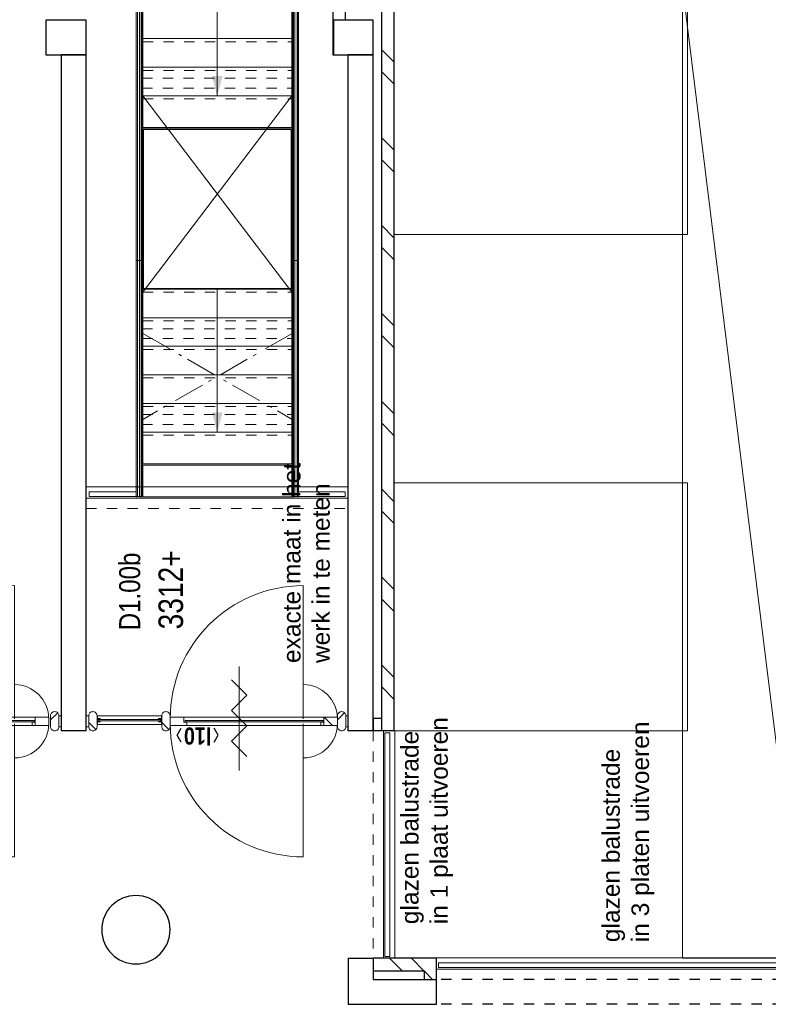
# Model space of a CAD drawing. Header units: millimetres. Extents: x 164327 to 368283, y 131426 to 274001.
# Tile 91 of 160: x 321741 to 327768, y 210443 to 218365. Entities that reach past the tile are written whole.
import ezdxf
from ezdxf.enums import TextEntityAlignment as Align

# ---------------------------------------------------------------- set-up
doc = ezdxf.new("R2010")
doc.units = ezdxf.units.MM
doc.header["$LTSCALE"] = 400
doc.linetypes.add('STYLE_01', pattern=[0.416641, 0.208282, -0.208359])
doc.linetypes.add('STYLE_06', pattern=[1.041641, 0.625, -0.208282, 0.069427, -0.138931])
for name, color, linetype, lineweight in [('Kozijnmerken', 43, 'Continuous', 9), ('leuning', 43, 'Continuous', 5), ('mat-baksteen', 5, 'Continuous', 25), ('mat-beton (ihwg)', 5, 'Continuous', 25), ('mat-glas-hor', 5, 'Continuous', 15), ('mat-naaldhout', 140, 'Continuous', 15), ('None', 7, 'Continuous', 9), ('Ruimtenummers', 5, 'Continuous', 25), ('Sloopwerk', 92, 'Continuous', 25), ('Tekst', 140, 'Continuous', 15)]:
    doc.layers.add(name, color=color, linetype=linetype, lineweight=lineweight)
doc.styles.add('Arial', font='arial.ttf', dxfattribs={"height": 211.666667})
doc.styles.add('Arial Narrow', font='ARIALN.TTF', dxfattribs={"height": 222.25})
doc.styles.add('Arial Narrow (bold)', font='ARIALNB.TTF', dxfattribs={"height": 172.861111})

# ---------------------------------------------------------------- blocks, each defined once
blk = doc.blocks.new('*U288')
at = {"layer": 'None', "color": 43, "linetype": 'Continuous', "lineweight": 9}
for p, q in [((25680.9, 2244.8), (25935.9, 2244.8)), ((25935.9, 2244.8), (25935.9, 1044.8)), ((25935.9, 1044.8), (25680.9, 1044.8))]:
    blk.add_line(p, q, dxfattribs=at)
at = {"layer": 'None', "color": 43, "linetype": 'STYLE_01', "lineweight": 9}
blk.add_line((25680.9, 2244.8), (25680.9, 1044.8), dxfattribs=at)
blk = doc.blocks.new('*U289')
at = {"layer": 'None', "color": 43, "linetype": 'Continuous', "lineweight": 9}
for p, q in [((25910.9, 2244.8), (26165.9, 2244.8)), ((26165.9, 2244.8), (26165.9, 1044.8)), ((26165.9, 1044.8), (25910.9, 1044.8))]:
    blk.add_line(p, q, dxfattribs=at)
at = {"layer": 'None', "color": 43, "linetype": 'STYLE_01', "lineweight": 9}
blk.add_line((25910.9, 2244.8), (25910.9, 1044.8), dxfattribs=at)
blk = doc.blocks.new('*U290')
at = {"layer": 'None', "color": 43, "linetype": 'Continuous', "lineweight": 9}
for p, q in [((26140.9, 2244.8), (26395.9, 2244.8)), ((26395.9, 2244.8), (26395.9, 1044.8)), ((26395.9, 1044.8), (26140.9, 1044.8))]:
    blk.add_line(p, q, dxfattribs=at)
at = {"layer": 'None', "color": 43, "linetype": 'STYLE_01', "lineweight": 9}
blk.add_line((26140.9, 2244.8), (26140.9, 1044.8), dxfattribs=at)
blk = doc.blocks.new('*U291')
at = {"layer": 'None', "color": 43, "linetype": 'Continuous', "lineweight": 9}
for p, q in [((26370.9, 2244.8), (26625.9, 2244.8)), ((26625.9, 2244.8), (26625.9, 1044.8)), ((26625.9, 1044.8), (26370.9, 1044.8))]:
    blk.add_line(p, q, dxfattribs=at)
at = {"layer": 'None', "color": 43, "linetype": 'STYLE_01', "lineweight": 9}
blk.add_line((26370.9, 2244.8), (26370.9, 1044.8), dxfattribs=at)
blk = doc.blocks.new('*U292')
at = {"layer": 'None', "color": 43, "linetype": 'Continuous', "lineweight": 9}
for p, q in [((26600.9, 2244.8), (26855.9, 2244.8)), ((26855.9, 2244.8), (26855.9, 1044.8)), ((26855.9, 1044.8), (26600.9, 1044.8))]:
    blk.add_line(p, q, dxfattribs=at)
at = {"layer": 'None', "color": 43, "linetype": 'STYLE_01', "lineweight": 9}
blk.add_line((26600.9, 2244.8), (26600.9, 1044.8), dxfattribs=at)
blk = doc.blocks.new('*U293')
at = {"layer": 'None', "color": 8, "linetype": 'Continuous', "lineweight": 5}
for p, q in [((28385.9, 2244.8), (28640.9, 2244.8)), ((28640.9, 2244.8), (28640.9, 1044.8)), ((28640.9, 1044.8), (28385.9, 1044.8))]:
    blk.add_line(p, q, dxfattribs=at)
at = {"layer": 'None', "color": 8, "linetype": 'STYLE_01', "lineweight": 5}
blk.add_line((28385.9, 2244.8), (28385.9, 1044.8), dxfattribs=at)
blk = doc.blocks.new('*U294')
at = {"layer": 'None', "color": 8, "linetype": 'Continuous', "lineweight": 5}
for p, q in [((28615.9, 2244.8), (28870.9, 2244.8)), ((28870.9, 2244.8), (28870.9, 1044.8)), ((28870.9, 1044.8), (28615.9, 1044.8))]:
    blk.add_line(p, q, dxfattribs=at)
at = {"layer": 'None', "color": 8, "linetype": 'STYLE_01', "lineweight": 5}
blk.add_line((28615.9, 2244.8), (28615.9, 1044.8), dxfattribs=at)
blk = doc.blocks.new('*U295')
at = {"layer": 'None', "color": 8, "linetype": 'Continuous', "lineweight": 5}
for p, q in [((28845.9, 2244.8), (29100.9, 2244.8)), ((29100.9, 2244.8), (29100.9, 1044.8)), ((29100.9, 1044.8), (28845.9, 1044.8))]:
    blk.add_line(p, q, dxfattribs=at)
at = {"layer": 'None', "color": 8, "linetype": 'STYLE_01', "lineweight": 5}
blk.add_line((28845.9, 2244.8), (28845.9, 1044.8), dxfattribs=at)
blk = doc.blocks.new('*U309')
at = {"layer": 'leuning', "color": 140, "lineweight": 15}
for p, q in [((25185.9, 2675), (25185.9, 2258.3)), ((25185.9, 2675), (25225.9, 2675)), ((25225.9, 2675), (25225.9, 2298.3)), ((31860.9, 2298.3), (25225.9, 2298.3)), ((31860.9, 2258.3), (25185.9, 2258.3)), ((25185.9, 1031.3), (25185.9, 615)), ((25185.9, 1031.3), (31860.9, 1031.3)), ((25225.9, 991.3), (25225.9, 615)), ((25225.9, 991.3), (31860.9, 991.3)), ((25185.9, 615), (25225.9, 615))]:
    blk.add_line(p, q, dxfattribs=at)
at = {"layer": 'mat-baksteen', "lineweight": 25}
for p, q in [((29021.1, 715), (29021.1, 615)), ((29291.1, 715), (29021.1, 715)), ((29191.1, 615), (29021.1, 615))]:
    blk.add_line(p, q, dxfattribs=at)
at = {"layer": 'None', "color": 8, "linetype": 'STYLE_01', "lineweight": 5}
for p, q in [((25090.9, 2700), (25090.9, 590)), ((25767.4, 2249.8), (25767.4, 1039.8)), ((25847.4, 2249.8), (25847.4, 1039.8)), ((26457.4, 2249.8), (26457.4, 1039.8)), ((26537.4, 2249.8), (26537.4, 1039.8)), ((28473.4, 2249.8), (28473.4, 1039.8)), ((28553.4, 2249.8), (28553.4, 1039.8))]:
    blk.add_line(p, q, dxfattribs=at)
at = {"layer": 'None', "color": 43, "lineweight": 9}
for p, q in [((25172.9, 2700), (25172.9, 590)), ((25265.9, 2700), (25265.9, 590)), ((25184.9, 2296.8), (31860.9, 2296.8)), ((25184.9, 2286.8), (25184.9, 2296.8)), ((25184.9, 2286.8), (31860.9, 2286.8)), ((25184.9, 2269.8), (31860.9, 2269.8)), ((25184.9, 2249.8), (25184.9, 2269.8)), ((25184.9, 2249.8), (31860.9, 2249.8)), ((25184.9, 1039.8), (25184.9, 1019.8)), ((31860.9, 1039.8), (25184.9, 1039.8)), ((31860.9, 1019.8), (25184.9, 1019.8)), ((25184.9, 1002.8), (25184.9, 992.8)), ((31860.9, 1002.8), (25184.9, 1002.8)), ((31860.9, 992.8), (25184.9, 992.8))]:
    blk.add_line(p, q, dxfattribs=at)
at = {"layer": 'None', "lineweight": 9}
for p, q in [((27085.9, 2298.3), (27085.9, 2258.3)), ((27085.9, 1031.3), (27085.9, 991.3))]:
    blk.add_line(p, q, dxfattribs=at)
at = {"layer": 'None', "linetype": 'STYLE_06', "lineweight": 9}
for p, q in [((26498.4, 2244.8), (25807.4, 1041.8)), ((26498.4, 1041.8), (25807.4, 2244.8))]:
    blk.add_line(p, q, dxfattribs=at)
at = {"layer": 'None', "color": 43, "linetype": 'STYLE_01', "lineweight": 9}
for p, q in [((26830.9, 2244.8), (26830.9, 1044.8)), ((23301.1, 390), (21471.1, 390))]:
    blk.add_line(p, q, dxfattribs=at)
at = {"layer": 'None', "color": 43, "linetype": 'Continuous', "lineweight": 9}
for p, q in [((28410.9, 2244.8), (26830.9, 1044.8)), ((26830.9, 2244.8), (28410.9, 1044.8)), ((21471.1, 308), (23301.1, 308)), ((21471.1, 215), (23301.1, 215)), ((21383.1, -120), (21383.1, -4080)), ((21476.1, -120), (21476.1, -4080))]:
    blk.add_line(p, q, dxfattribs=at)
at = {"layer": 'None', "color": 8, "linetype": 'Continuous', "lineweight": 5}
for p, q in [((26855.9, 1644.8), (25705.9, 1644.8)), ((31860.9, 1644.8), (28410.9, 1644.8))]:
    blk.add_line(p, q, dxfattribs=at)
at = {"layer": 'None', "color": 140, "linetype": 'Continuous', "lineweight": 15}
for p, q in [((21486.7, 295), (23286.7, 295)), ((21486.7, 255), (21486.7, 295)), ((21486.7, 255), (23286.7, 255)), ((23286.7, 255), (23286.7, 295)), ((21436.1, -135.7), (21396.1, -135.7)), ((21396.1, -4065.7), (21396.1, -135.7)), ((21436.1, -4065.7), (21436.1, -135.7))]:
    blk.add_line(p, q, dxfattribs=at)
at = {"layer": 'None', "color": 92, "linetype": 'STYLE_01', "lineweight": 25}
for p, q in [((21101.1, -4240), (21101.1, -110)), ((21301.1, -4240), (21301.1, -110))]:
    blk.add_line(p, q, dxfattribs=at)
at = {"layer": 'None', "color": 43, "linetype": 'Continuous', "lineweight": 9}
for points in [[(25184.9, 2244.8), (25439.9, 2244.8), (25439.9, 1044.8), (25184.9, 1044.8)], [(25450.9, 2244.8), (25705.9, 2244.8), (25705.9, 1044.8), (25450.9, 1044.8)], [(26855.9, 2244.8), (28145.9, 2244.8), (28145.9, 1044.8), (26855.9, 1044.8)], [(26860.9, 2239.8), (28140.9, 2239.8), (28140.9, 1049.8), (26860.9, 1049.8)], [(28155.9, 2244.8), (28410.9, 2244.8), (28410.9, 1044.8), (28155.9, 1044.8)]]:
    blk.add_lwpolyline(points, close=True, dxfattribs=at)
at = {"layer": 'None', "color": 8, "lineweight": 5}
for points in [[(25705.9, 1644.8), (25864.7, 1687.4), (25864.7, 1602.3)], [(28410.9, 1644.8), (28569.7, 1687.4), (28569.7, 1602.3)]]:
    blk.add_solid(points, dxfattribs=at)
at = {"layer": 'None', "color": 7}
for name in ['*U288', '*U289', '*U290', '*U291', '*U292', '*U293', '*U294', '*U295']:
    blk.add_blockref(name, (0, 0), dxfattribs=at)
blk = doc.blocks.new('*U394')
at = {"layer": 'None', "color": 8, "linetype": 'Continuous', "lineweight": 5}
for points in [[(23301.1, 220), (25297.7, 220), (25297.7, -2140), (23301.1, -2140)], [(27294.4, 220), (29291.1, 220), (29291.1, -2140), (27294.4, -2140)], [(29291.1, -4080), (29291.1, -2100), (21471.1, -2100), (21471.1, -4080)]]:
    blk.add_lwpolyline(points, close=True, dxfattribs=at)
blk.add_lwpolyline([(29291.1, -2100), (21471.1, -3067.7), (21471.1, -3112.3), (29291.1, -4080)], dxfattribs=at)
blk = doc.blocks.new('*X700')
at = {"layer": 'None', "lineweight": 5}
blk.add_line((23345.1, 4253.2), (23412.1, 4320.2), dxfattribs=at)
blk = doc.blocks.new('*U701')
at = {"layer": 'mat-glas-hor', "color": 140, "lineweight": 15}
blk.add_lwpolyline([(23384.6, 3116.5), (23384.6, 4227.5), (23372.6, 4227.5), (23372.6, 3116.5)], close=True, dxfattribs=at)
at = {"layer": 'mat-naaldhout', "color": 140, "linetype": 'Continuous', "lineweight": 15}
for points in [[(23370.1, 4239.2), (23370.1, 4214.2), (23345.1, 4214.2), (23345.1, 4348.2), (23412.1, 4348.2), (23412.1, 4239.2)], [(23370.1, 3111.2), (23370.1, 3136.2), (23345.1, 3136.2), (23345.1, 3002.2), (23412.1, 3002.2), (23412.1, 3111.2)]]:
    blk.add_lwpolyline(points, close=True, dxfattribs=at)
at = {"layer": 'None', "color": 43, "linetype": 'Continuous', "lineweight": 9}
for p, q in [((22287.5, 3277.2), (23358.6, 3277.2)), ((24469.6, 3277.2), (23398.6, 3277.2))]:
    blk.add_line(p, q, dxfattribs=at)
at = {"layer": 'None', "color": 8, "lineweight": 5}
blk.add_lwpolyline([(23345.1, 4348.2), (23412.1, 4348.2), (23412.1, 3111.2), (23345.1, 3111.2)], close=True, dxfattribs=at)
at = {"layer": 'None', "color": 43, "linetype": 'Continuous', "lineweight": 9}
for centre, radius, start, end in [((23358.6, 3277.2), 1071.1, 90, 180), ((23398.6, 3277.2), 1071.1, 0, 90), ((23358.6, 3277.2), 275.3, 180, 270), ((23398.6, 3277.2), 275.3, 270, 0)]:
    blk.add_arc(centre, radius, start, end, dxfattribs=at)
at = {"layer": 'mat-naaldhout', "color": 140}
blk.add_blockref('*X700', (0, 0), dxfattribs=at)
blk = doc.blocks.new('*X192')
at = {"layer": 'None', "lineweight": 5}
blk.add_line((-23.7, -23.7), (33.5, 33.5), dxfattribs=at)
blk = doc.blocks.new('houten stijl 67 x 114')
at = {"layer": 'mat-naaldhout', "color": 140, "linetype": 'Continuous', "lineweight": 15, "flags": 128}
blk.add_lwpolyline([(33.5, 0), (33.5, 0, -0.414214), (0, -33.5), (0, -33.5, -0.414214), (-33.5, 0), (-33.5, 88), (-33.5, 88, -0.414214), (0, 121.5), (0, 121.5, -0.414214), (33.5, 88)], format="xyb", close=True, dxfattribs=at)
at = {"layer": 'mat-naaldhout', "color": 140}
blk.add_blockref('*X192', (0, 0), dxfattribs=at)
blk = doc.blocks.new('*U702')
at = {"layer": 'None', "color": 140, "linetype": 'Continuous', "lineweight": 15}
for points in [[(23334.6, 4450), (23422.6, 4450), (23422.6, 4430), (23334.6, 4430)], [(23334.6, 2920), (23422.6, 2920), (23422.6, 2900), (23334.6, 2900)]]:
    blk.add_lwpolyline(points, close=True, dxfattribs=at)
at = {"layer": 'None', "color": 7, "xscale": -1, "rotation": 270}
blk.add_blockref('houten stijl 67 x 114', (23334.6, 4396.5), dxfattribs=at)
at = {"layer": 'None', "color": 7}
blk.add_blockref('*U701', (0, 0), dxfattribs=at)
at = {"layer": 'None', "color": 7, "rotation": 90}
blk.add_blockref('houten stijl 67 x 114', (23422.6, 2953.5), dxfattribs=at)
blk = doc.blocks.new('*U703')
at = {"layer": 'mat-glas-hor', "color": 8, "lineweight": 5}
blk.add_lwpolyline([(23352.6, 2092), (23422.6, 2092), (23422.6, 2613), (23352.6, 2613)], close=True, dxfattribs=at)
at = {"layer": 'mat-glas-hor', "color": 140, "lineweight": 15}
blk.add_lwpolyline([(23382.6, 2098.5), (23392.6, 2098.5), (23392.6, 2606.5), (23382.6, 2606.5)], close=True, dxfattribs=at)
at = {"layer": 'mat-naaldhout', "color": 140, "linetype": 'Continuous', "lineweight": 15, "flags": 128}
for points in [[(23377.3, 2613), (23352.3, 2613), (23352.3, 2612, 0.414214), (23354.3, 2610), (23370.8, 2610, -0.414214), (23374.3, 2606.5), (23374.3, 2590, 0.414214), (23376.3, 2588), (23377.3, 2588)], [(23397.8, 2613), (23422.8, 2613), (23422.8, 2612, -0.414214), (23420.8, 2610), (23404.3, 2610, 0.414214), (23400.8, 2606.5), (23400.8, 2590, -0.414214), (23398.8, 2588), (23397.8, 2588)], [(23377.3, 2092), (23352.3, 2092), (23352.3, 2093, -0.414214), (23354.3, 2095), (23370.8, 2095, 0.414214), (23374.3, 2098.5), (23374.3, 2115, -0.414214), (23376.3, 2117), (23377.3, 2117)], [(23397.8, 2092), (23422.8, 2092), (23422.8, 2093, 0.414214), (23420.8, 2095), (23404.3, 2095, -0.414214), (23400.8, 2098.5), (23400.8, 2115, 0.414214), (23398.8, 2117), (23397.8, 2117)]]:
    blk.add_lwpolyline(points, format="xyb", close=True, dxfattribs=at)
at = {"layer": 'None', "color": 7, "xscale": -1, "rotation": 270}
for p in [(23334.6, 2646.5), (23334.6, 2058.5)]:
    blk.add_blockref('houten stijl 67 x 114', p, dxfattribs=at)
blk = doc.blocks.new('*X704')
at = {"layer": 'None', "lineweight": 5}
blk.add_line((23345.1, 717.6), (23412.1, 784.6), dxfattribs=at)
blk = doc.blocks.new('*U705')
at = {"layer": 'mat-glas-hor', "color": 140, "lineweight": 15}
blk.add_lwpolyline([(23384.6, 792.3), (23384.6, 1903.3), (23372.6, 1903.3), (23372.6, 792.3)], close=True, dxfattribs=at)
at = {"layer": 'mat-naaldhout', "color": 140, "linetype": 'Continuous', "lineweight": 15}
for points in [[(23370.1, 1915), (23370.1, 1890), (23345.1, 1890), (23345.1, 2024), (23412.1, 2024), (23412.1, 1915)], [(23370.1, 787), (23370.1, 812), (23345.1, 812), (23345.1, 678), (23412.1, 678), (23412.1, 787)]]:
    blk.add_lwpolyline(points, close=True, dxfattribs=at)
at = {"layer": 'None', "color": 43, "linetype": 'Continuous', "lineweight": 9}
for p, q in [((22287.5, 953), (23358.6, 953)), ((24469.6, 953), (23398.6, 953))]:
    blk.add_line(p, q, dxfattribs=at)
at = {"layer": 'None', "color": 8, "lineweight": 5}
blk.add_lwpolyline([(23345.1, 2024), (23412.1, 2024), (23412.1, 787), (23345.1, 787)], close=True, dxfattribs=at)
at = {"layer": 'None', "color": 43, "linetype": 'Continuous', "lineweight": 9}
for centre, radius, start, end in [((23358.6, 953), 1071.1, 90, 180), ((23398.6, 953), 1071.1, 0, 90), ((23358.6, 953), 275.3, 180, 270), ((23398.6, 953), 275.3, 270, 0)]:
    blk.add_arc(centre, radius, start, end, dxfattribs=at)
at = {"layer": 'mat-naaldhout', "color": 140}
blk.add_blockref('*X704', (0, 0), dxfattribs=at)
blk = doc.blocks.new('*U706')
at = {"layer": 'None', "color": 140, "linetype": 'Continuous', "lineweight": 15}
for points in [[(23334.6, 2700), (23422.6, 2700), (23422.6, 2680), (23334.6, 2680)], [(23334.6, 610), (23422.6, 610), (23422.6, 590), (23334.6, 590)]]:
    blk.add_lwpolyline(points, close=True, dxfattribs=at)
at = {"layer": 'None', "color": 7}
for name in ['*U703', '*U705']:
    blk.add_blockref(name, (0, 0), dxfattribs=at)
at = {"layer": 'None', "color": 7, "rotation": 90}
blk.add_blockref('houten stijl 67 x 114', (23422.6, 643.5), dxfattribs=at)
blk = doc.blocks.new('Kolom O 550')
at = {"layer": 'mat-beton (ihwg)', "lineweight": 25}
blk.add_circle((0, 0), 275, dxfattribs=at)
blk = doc.blocks.new('*X1136')
at = {"layer": 'None', "lineweight": 9}
for p, q in [((21371.1, 157.9), (21471.1, 257.9)), ((21371.1, -18.5), (21471.1, 81.5)), ((21301.1, -88.5), (21369.6, -20))]:
    blk.add_line(p, q, dxfattribs=at)
blk = doc.blocks.new('*X1154')
at = {"layer": 'None', "lineweight": 9}
for p, q in [((23554.5, 220), (23654.5, 320)), ((23730.9, 220), (23830.9, 320)), ((24261.6, 220), (24361.6, 320)), ((24438, 220), (24538, 320)), ((24968.7, 220), (25068.7, 320)), ((25145.1, 220), (25245.1, 320)), ((25675.8, 220), (25775.8, 320)), ((25852.2, 220), (25952.2, 320)), ((26383, 220), (26483, 320)), ((26559.3, 220), (26659.3, 320)), ((27090.1, 220), (27190.1, 320)), ((27266.4, 220), (27366.4, 320)), ((27797.2, 220), (27897.2, 320)), ((27973.6, 220), (28073.6, 320)), ((28504.3, 220), (28604.3, 320)), ((28680.7, 220), (28780.7, 320)), ((29211.4, 220), (29251.2, 259.8))]:
    blk.add_line(p, q, dxfattribs=at)
blk = doc.blocks.new('zelfsluitend')
at = {"layer": 'None', "color": 7, "linetype": 'Continuous', "lineweight": 15}
for p, q in [((-418.5, 0), (418.5, 0)), ((-305.3, -61.7), (-181.8, 61.7)), ((-58.3, -61.7), (-181.8, 61.7)), ((-58.3, -61.7), (65.2, 61.7)), ((188.6, -61.7), (65.2, 61.7)), ((188.6, -61.7), (312.1, 61.7))]:
    blk.add_line(p, q, dxfattribs=at)
blk = doc.blocks.new('Kozijnmerk 50')
at = {"layer": 'Kozijnmerken', "color": 92, "linetype": 'Continuous', "lineweight": 25}
for points in [[(-132.2, 50.6), (-164.8, -5.8), (-132.2, -62.1)], [(132.2, 50.6), (164.8, -5.8), (132.2, -62.1)]]:
    blk.add_lwpolyline(points, dxfattribs=at)
at = {"layer": 'None', "color": 43, "style": 'Arial Narrow (bold)'}
blk.add_attdef('merk', text='', height=138.3, dxfattribs=at).set_placement((0, 0), align=Align.MIDDLE_CENTER)

msp = doc.modelspace()

# ---------------------------------------------------------------- linework, layer by layer
at = {"layer": 'mat-baksteen', "lineweight": 25}
for p, q in [((324756.97992, 212642.75849), (324756.97992, 218632.75849)), ((324656.97992, 212642.75849), (324656.97992, 218532.75849)), ((324586.93929, 212742.75849), (324586.93929, 212642.75849)), ((324656.97992, 212742.75849), (324586.93929, 212742.75849)), ((324756.97992, 212642.75849), (324586.93929, 212642.75849)), ((324756.97992, 212642.75849), (324656.97992, 212642.75849))]:
    msp.add_line(p, q, dxfattribs=at)
msp.add_lwpolyline([(324996.97992, 210712.75849), (324996.97992, 210642.75849), (325096.97992, 210642.75849), (325096.97992, 210812.75849), (324586.97992, 210812.75849), (324586.97992, 210712.75849)], close=True, dxfattribs=at)
at = {"layer": 'mat-beton (ihwg)', "lineweight": 25}
for p, q in [((322276.97992, 218082.75849), (322076.97992, 218082.75849)), ((322076.97992, 212642.75849), (322076.97992, 218082.75849)), ((322276.97992, 212642.75849), (322276.97992, 218082.75849)), ((324586.93929, 218082.75849), (324386.93929, 218082.75849)), ((324386.93929, 212642.75849), (324386.93929, 218082.75849)), ((324586.93929, 212642.75849), (324586.93929, 218082.75849)), ((322276.97992, 212642.75849), (322076.97992, 212642.75849)), ((324586.93929, 212642.75849), (324386.93929, 212642.75849)), ((324386.97992, 210812.75849), (324386.97992, 210442.75849)), ((324386.97992, 210812.75849), (324586.97992, 210812.75849)), ((324586.97992, 210812.75849), (324586.97992, 210642.75849)), ((324586.97992, 210642.75849), (325096.97992, 210642.75849)), ((325096.97992, 210442.75849), (325096.97992, 210642.75849)), ((324386.97992, 210442.75849), (325096.97992, 210442.75849))]:
    msp.add_line(p, q, dxfattribs=at)
msp.add_lwpolyline([(322276.97992, 218082.75849), (322276.97992, 218362.75849), (321951.97992, 218362.75849), (321951.97992, 218082.75849)], close=True, dxfattribs=at)
at = {"layer": 'None', "color": 92, "lineweight": 25}
msp.add_lwpolyline([(324586.93929, 218082.75849), (324586.93929, 218362.75849), (324266.93929, 218362.75849), (324266.93929, 218082.75849)], close=True, dxfattribs=at)
at = {"layer": 'Sloopwerk', "lineweight": 25}
msp.add_lwpolyline([(324586.93929, 218082.75849), (324586.93929, 218362.75849), (324261.97992, 218362.75849), (324261.97992, 218082.75849)], close=True, dxfattribs=at)

# ---------------------------------------------------------------- block references
at = {"layer": 'Kozijnmerken', "color": 7, "rotation": 180}
msp.add_blockref('Kozijnmerk 50', (323173.77429, 212601.67349), dxfattribs=at).add_auto_attribs({'merk': 'l10'})
at = {"layer": 'mat-baksteen', "rotation": 90}
for name in ['*X1154', '*X1136']:
    msp.add_blockref(name, (324976.97992, 189341.69912), dxfattribs=at)
at = {"layer": 'mat-beton (ihwg)', "color": 7, "xscale": -1}
msp.add_blockref('Kolom O 550', (322676.97992, 211042.75849), dxfattribs=at)
at = {"layer": 'None', "color": 7, "rotation": 90}
for name, p in [('*U309', (324976.97992, 189341.69912)), ('*U394', (324976.97992, 189341.69912)), ('*U702', (324976.97992, 189341.69912)), ('*U706', (324976.97992, 189341.69912)), ('zelfsluitend', (323508.14828, 212742.75849))]:
    msp.add_blockref(name, p, dxfattribs=at)

# ---------------------------------------------------------------- texts
at = {"layer": 'Ruimtenummers', "insert": (322542.09659, 213451.99296), "char_height": 169.333333, "attachment_point": 1, "rotation": 90, "style": 'Arial Narrow'}
msp.add_mtext('D1.00b', dxfattribs=at)
at = {"layer": 'Tekst', "color": 43, "char_height": 141.1111111, "attachment_point": 1, "rotation": 90, "style": 'Arial'}
for s, insert in [('exacte maat in het\\Pwerk in te meten', (323860.63513, 213188.75849)), ('glazen balustrade\\Pin 1 plaat uitvoeren', (324811.03972, 211087.59993)), ('glazen balustrade\\Pin 3 platen uitvoeren', (326431.03972, 210942.88957))]:
    msp.add_mtext(s, dxfattribs=dict(at, insert=insert))
at = {"layer": 'Tekst', "color": 92, "insert": (322858.84103, 213459.53626), "char_height": 197.555556, "attachment_point": 1, "rotation": 90, "style": 'Arial Narrow'}
msp.add_mtext('3312+', dxfattribs=at)

doc.saveas('drawing.dxf')
